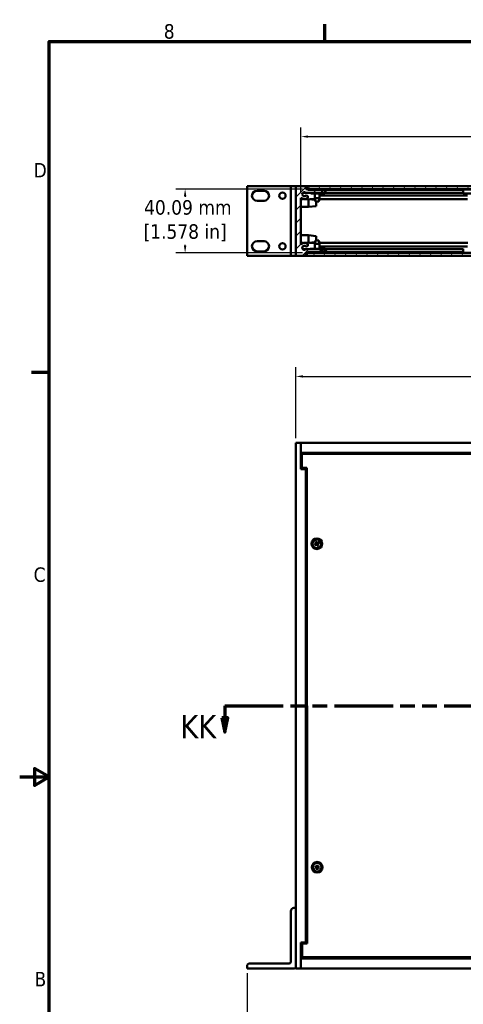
# Model space of a CAD drawing. Header units: millimetres. Extents: x 5 to 1566, y 28 to 988.
# Tile 2 of 11: x 5 to 283, y 365 to 984. Entities that reach past the tile are written whole.
import ezdxf

# ---------------------------------------------------------------- set-up
doc = ezdxf.new("R2010")
doc.units = ezdxf.units.MM
doc.header["$LTSCALE"] = 1.818182
doc.linetypes.add('DOUBLE_DASH_CHAIN', pattern=[1.2403, 0.6614, -0.0827, 0.1654, -0.0827, 0.1654, -0.0827])
for name, color, linetype, lineweight in [('Border (ANSI)', 7, 'Continuous', 70), ('Dimension (ANSI)', 7, 'Continuous', 25), ('Hatch (ANSI)', 7, 'Continuous', 18), ('Section Line (ANSI)', 7, 'DOUBLE_DASH_CHAIN', 70), ('Visible (ANSI)', 7, 'Continuous', 50)]:
    doc.layers.add(name, color=color, linetype=linetype, lineweight=lineweight)
doc.styles.add('Label Text (ANSI)', font='tahoma.ttf')
doc.styles.add('Note Text (ANSI)', font='tahoma.ttf')
doc.dimstyles.new('Default - mm (ANSI)', dxfattribs={"dimscale": 1.818182, "dimtxt": 5, "dimasz": 2.5, "dimexe": 3.175, "dimexo": 1.6002, "dimgap": 0.8, "dimtad": 0, "dimtih": 1, "dimtoh": 1, "dimrnd": 1e-08, "dimzin": 0, "dimdsep": 46, "dimtxsty": 'Note Text (ANSI)', "dimcen": 0.09, "dimdle": 10, "dimclrd": 256, "dimclre": 256, "dimclrt": 256, "dimadec": 1, "dimazin": 0, "dimtfac": 0.6096, "dimtofl": 0, "dimtmove": 0, "dimatfit": 3, "dimfxl": 1, "dimtolj": 1, "dimtzin": 0, "dimlwd": -1, "dimlwe": -1, "dimarcsym": 0})

# ---------------------------------------------------------------- blocks, each defined once
blk = doc.blocks.new('Borders Default Border')
at = {"layer": 'Border (ANSI)'}
for p, q in [((107.95, 533.4), (107.95, 539.42)), ((12.7, 419.1), (6.68, 419.1))]:
    blk.add_line(p, q, dxfattribs=at)
at = {"layer": 'Border (ANSI)', "flags": 128}
for points in [[(12.7, 25.4), (12.7, 533.4), (850.9, 533.4), (850.9, 25.4), (12.7, 25.4)], [(2.54, 279.4), (12.7, 279.4), (7.62, 282.33), (7.62, 276.47), (12.7, 279.4)]]:
    blk.add_lwpolyline(points, dxfattribs=at)
at = {"layer": 'Border (ANSI)', "char_height": 5, "attachment_point": 7, "style": 'Note Text (ANSI)'}
for s, insert in [('8', (52.34, 534.3)), ('D', (7.35, 486.45)), ('C', (7.34, 346.66)), ('B', (7.66, 207.05))]:
    blk.add_mtext(s, dxfattribs=dict(at, insert=insert))
blk = doc.blocks.new('2dTransSection0')
at = {"layer": 'Section Line (ANSI)', "linetype": 'DOUBLE_DASH_CHAIN', "ltscale": 16.812841}
blk.add_line((73.42, 303.97), (355.76, 303.97), dxfattribs=at)
at = {"layer": 'Section Line (ANSI)', "linetype": 'Continuous'}
for p, q in [((73.42, 303.97), (84.67, 303.97)), ((73.42, 303.97), (73.42, 299.81)), ((344.5, 303.97), (355.76, 303.97)), ((355.76, 303.97), (355.76, 299.81)), ((72.42, 299.81), (73.42, 294.81)), ((74.42, 299.81), (72.42, 299.81)), ((73.42, 299.81), (73.42, 294.81)), ((73.42, 294.81), (74.42, 299.81)), ((354.76, 299.81), (355.76, 294.81)), ((356.76, 299.81), (354.76, 299.81)), ((355.76, 299.81), (355.76, 294.81)), ((355.76, 294.81), (356.76, 299.81))]:
    blk.add_line(p, q, dxfattribs=at)
at = {"layer": 'Section Line (ANSI)', "linetype": 'Continuous', "flags": 128}
for points in [[(72.42, 299.81), (73.42, 294.81), (74.42, 299.81), (72.42, 299.81)], [(354.76, 299.81), (355.76, 294.81), (356.76, 299.81), (354.76, 299.81)]]:
    blk.add_lwpolyline(points, dxfattribs=at)
at = {"layer": 'Section Line (ANSI)'}
for points in [[(72.42, 299.81), (73.42, 294.81), (74.42, 299.81), (72.42, 299.81)], [(354.76, 299.81), (355.76, 294.81), (356.76, 299.81), (354.76, 299.81)]]:
    blk.add_solid(points, dxfattribs=at)
at = {"layer": 'Section Line (ANSI)', "char_height": 8, "attachment_point": 7, "style": 'Label Text (ANSI)'}
for insert in [(58.07, 292.76), (359.76, 292.76)]:
    blk.add_mtext('KK', dxfattribs=dict(at, insert=insert))
blk = doc.blocks.new('*D9')
at = {"layer": 'Defpoints', "color": 0, "transparency": 16777216}
for p in [(185.23, 877.14), (108.56, 837.05), (185.15, 837.05)]:
    blk.add_point(p, dxfattribs=at)
at = {"layer": 'Dimension (ANSI)', "transparency": 16777216}
for p, q in [((182.32, 877.14), (102.79, 877.14)), ((108.56, 872.59), (108.56, 872.31)), ((108.56, 841.59), (108.56, 842.18)), ((182.24, 837.05), (102.79, 837.05))]:
    blk.add_line(p, q, dxfattribs=at)
for points in [[(107.8, 872.59), (109.32, 872.59), (108.56, 877.14)], [(107.8, 841.59), (109.32, 841.59), (108.56, 837.05)]]:
    blk.add_solid(points, dxfattribs=at)
at = {"layer": 'Dimension (ANSI)', "transparency": 16777216, "insert": (108.56, 857.25), "char_height": 9.0909, "attachment_point": 5, "style": 'Note Text (ANSI)'}
blk.add_mtext('\\A1; 40.09 mm\\P[1.578 in]', dxfattribs=at)
blk = doc.blocks.new('*D10')
at = {"layer": 'Defpoints', "color": 0, "transparency": 16777216}
for p in [(596.6, 910.1), (181.3, 871.57), (596.6, 871.57)]:
    blk.add_point(p, dxfattribs=at)
at = {"layer": 'Dimension (ANSI)', "transparency": 16777216}
for p, q in [((181.3, 874.48), (181.3, 915.87)), ((596.6, 874.48), (596.6, 915.87)), ((185.85, 910.1), (354.52, 910.1)), ((592.06, 910.1), (423.38, 910.1))]:
    blk.add_line(p, q, dxfattribs=at)
for points in [[(185.85, 910.86), (185.85, 909.34), (181.3, 910.1)], [(592.06, 910.86), (592.06, 909.34), (596.6, 910.1)]]:
    blk.add_solid(points, dxfattribs=at)
at = {"layer": 'Dimension (ANSI)', "transparency": 16777216, "insert": (388.95, 910.1), "char_height": 9.0909, "attachment_point": 5, "style": 'Note Text (ANSI)'}
blk.add_mtext('\\A1; 415.30 mm\\P[16.350 in]', dxfattribs=at)
blk = doc.blocks.new('*D11')
at = {"layer": 'Defpoints', "color": 0, "transparency": 16777216}
for p in [(599.78, 759.51), (178.13, 717.78), (599.78, 717.78)]:
    blk.add_point(p, dxfattribs=at)
at = {"layer": 'Dimension (ANSI)', "transparency": 16777216}
for p, q in [((178.13, 720.69), (178.13, 765.28)), ((599.78, 720.69), (599.78, 765.28)), ((182.67, 759.51), (401.65, 759.51)), ((595.23, 759.51), (470.51, 759.51))]:
    blk.add_line(p, q, dxfattribs=at)
for points in [[(182.67, 760.26), (182.67, 758.75), (178.13, 759.51)], [(595.23, 760.26), (595.23, 758.75), (599.78, 759.51)]]:
    blk.add_solid(points, dxfattribs=at)
at = {"layer": 'Dimension (ANSI)', "transparency": 16777216, "insert": (436.08, 759.51), "char_height": 9.0909, "attachment_point": 5, "style": 'Note Text (ANSI)'}
blk.add_mtext('\\A1; 421.65 mm\\P[16.600 in]', dxfattribs=at)
blk = doc.blocks.new('*D12')
at = {"layer": 'Defpoints', "color": 0, "transparency": 16777216}
for p in [(147.65, 387.58), (630.26, 387.58), (630.26, 348.66)]:
    blk.add_point(p, dxfattribs=at)
at = {"layer": 'Dimension (ANSI)', "transparency": 16777216}
for p, q in [((147.65, 384.67), (147.65, 342.89)), ((630.26, 384.67), (630.26, 342.89)), ((152.19, 348.66), (396.21, 348.66)), ((625.71, 348.66), (465.07, 348.66))]:
    blk.add_line(p, q, dxfattribs=at)
for points in [[(152.19, 349.42), (152.19, 347.91), (147.65, 348.66)], [(625.71, 349.42), (625.71, 347.91), (630.26, 348.66)]]:
    blk.add_solid(points, dxfattribs=at)
at = {"layer": 'Dimension (ANSI)', "transparency": 16777216, "insert": (430.64, 348.66), "char_height": 9.0909, "attachment_point": 5, "style": 'Note Text (ANSI)'}
blk.add_mtext('\\A1; 482.61 mm\\P[19.000 in]', dxfattribs=at)

msp = doc.modelspace()

# ---------------------------------------------------------------- hatches: boundary and pattern name
at = {"layer": 'Hatch (ANSI)'}
h = msp.add_hatch(dxfattribs=at)
h.set_pattern_fill('ANSI31', color=256, scale=46.181818, style=0)
h.set_pattern_definition([(45, (0, 0), (-4.081935, 4.081935), [])])
edge = h.paths.add_edge_path()
edge.add_line((194.637, 837.458), (194.637, 839.49))
edge.add_line((194.637, 839.49), (184.447, 839.49))
edge.add_ellipse((183.461, 840.291), major_axis=(0.986, -0.8), ratio=1, start_angle=91.58551, end_angle=360, ccw=False)
edge.add_ellipse((184.811, 842.056), major_axis=(-0.578, -0.757), ratio=1, start_angle=0, end_angle=179.921754)
edge.add_ellipse((183.461, 840.291), major_axis=(1.929, 2.522), ratio=1, start_angle=0, end_angle=80.249571)
edge.add_line((181.302, 842.618), (181.302, 871.567))
edge.add_ellipse((183.462, 873.894), major_axis=(-2.16, -2.327), ratio=1, start_angle=0, end_angle=80.278953)
edge.add_ellipse((184.812, 872.129), major_axis=(0.579, -0.757), ratio=1, start_angle=0, end_angle=52.584896)
edge.add_ellipse((184.811, 872.129), major_axis=(0.953, 0), ratio=1, start_angle=0, end_angle=127.405928)
edge.add_ellipse((183.461, 873.895), major_axis=(0.771, -1.009), ratio=1, start_angle=91.644194, end_angle=360, ccw=False)
edge.add_line((184.447, 874.695), (194.637, 874.695))
edge.add_line((194.637, 874.695), (194.637, 876.727))
edge.add_line((194.637, 876.727), (185.747, 876.727))
edge.add_line((185.747, 876.727), (185.747, 877.108))
edge.add_line((185.747, 877.108), (184.477, 877.108))
edge.add_line((184.477, 877.108), (184.477, 878.937))
edge.add_line((184.477, 878.937), (178.127, 878.937))
edge.add_line((178.127, 878.937), (178.127, 835.249))
edge.add_line((178.127, 835.249), (184.477, 835.249))
edge.add_line((184.477, 835.249), (184.477, 837.077))
edge.add_line((184.477, 837.077), (185.747, 837.077))
edge.add_line((185.747, 837.077), (185.747, 837.458))
edge.add_line((185.747, 837.458), (194.637, 837.458))
h = msp.add_hatch(dxfattribs=at)
h.set_pattern_fill('ANSI31', color=256, scale=46.181818, angle=75, style=0)
h.set_pattern_definition([(120, (0, 0), (-4.99933, -2.886364), [])])
h.paths.add_polyline_path([(185.227, 878.937), (185.227, 877.137), (592.677, 877.137), (592.677, 878.937)])
h = msp.add_hatch(dxfattribs=at)
h.set_pattern_fill('ANSI31', color=256, scale=46.181818, angle=15, style=0)
h.set_pattern_definition([(60, (0, 0), (-4.99933, 2.886364), [])])
h.paths.add_polyline_path([(592.598, 835.249), (592.598, 837.049), (185.147, 837.049), (185.147, 835.249)])

# ---------------------------------------------------------------- linework, layer by layer
at = {"layer": 'Visible (ANSI)'}
for p, q in [((147.647, 878.949), (148.647, 878.949)), ((147.647, 835.249), (147.647, 878.949)), ((173.952, 878.949), (148.647, 878.949)), ((174.952, 878.949), (173.952, 878.949)), ((174.952, 878.949), (176.952, 878.949)), ((174.952, 835.249), (174.952, 878.949)), ((178.127, 878.949), (176.952, 878.949)), ((178.127, 878.937), (178.127, 878.949)), ((184.477, 878.937), (178.127, 878.937)), ((178.127, 878.937), (178.127, 835.249)), ((184.477, 877.108), (184.477, 878.937)), ((184.477, 878.937), (185.227, 878.937)), ((185.227, 878.937), (185.227, 877.137)), ((592.677, 878.937), (185.227, 878.937)), ((153.762, 876.149), (158.132, 876.149)), ((182.474, 874.695), (184.447, 874.695)), ((184.447, 874.695), (194.637, 874.695)), ((185.227, 877.137), (184.477, 877.137)), ((185.747, 877.108), (184.477, 877.108)), ((185.227, 877.137), (592.677, 877.137)), ((185.747, 876.727), (185.747, 877.108)), ((185.747, 877.108), (190.104, 877.108)), ((194.637, 876.727), (185.747, 876.727)), ((187.452, 876.983), (195.602, 876.983)), ((187.452, 876.727), (187.452, 876.983)), ((187.452, 874.471), (187.452, 874.695)), ((195.602, 874.471), (187.452, 874.471)), ((190.104, 877.137), (190.104, 876.983)), ((190.104, 874.471), (190.104, 871.52)), ((192.949, 877.137), (192.949, 876.983)), ((192.949, 877.108), (285.929, 877.108)), ((192.949, 874.471), (192.949, 871.52)), ((192.949, 873.082), (285.929, 873.082)), ((194.002, 874.471), (194.002, 873.082)), ((194.637, 874.695), (194.637, 876.727)), ((195.602, 876.727), (194.637, 876.727)), ((194.637, 874.727), (195.602, 874.727)), ((196.318, 874.695), (283.218, 874.695)), ((196.362, 876.727), (283.216, 876.727)), ((283.25, 876.983), (291.092, 876.983)), ((283.25, 874.471), (291.092, 874.471)), ((158.132, 869.799), (153.762, 869.799)), ((181.302, 842.618), (181.302, 871.567)), ((181.302, 870.812), (182.7, 870.812)), ((181.302, 865.986), (186.052, 865.986)), ((184.223, 870.812), (186.052, 870.812)), ((186.052, 865.986), (186.052, 870.812)), ((190.34, 870.333), (186.052, 870.812)), ((190.827, 866.519), (186.052, 865.986)), ((186.881, 870.719), (190.264, 870.719)), ((190.104, 871.52), (192.949, 871.52)), ((190.523, 869.412), (190.104, 871.52)), ((192.53, 869.412), (190.523, 869.412)), ((190.827, 869.412), (190.827, 866.519)), ((192.53, 869.412), (192.949, 871.52)), ((192.79, 870.719), (286.089, 870.719)), ((181.302, 848.212), (186.052, 848.212)), ((186.052, 843.386), (186.052, 848.212)), ((190.827, 847.678), (186.052, 848.212)), ((190.827, 847.678), (190.827, 844.774)), ((153.762, 844.399), (158.132, 844.399)), ((181.302, 843.386), (182.753, 843.386)), ((184.169, 843.386), (186.052, 843.386)), ((190.342, 843.865), (186.052, 843.386)), ((186.767, 843.466), (190.262, 843.466)), ((190.522, 844.774), (190.103, 842.665)), ((192.948, 842.665), (190.103, 842.665)), ((190.103, 839.715), (190.103, 842.665)), ((190.522, 844.774), (192.529, 844.774)), ((192.529, 844.774), (192.948, 842.665)), ((192.789, 843.466), (286.126, 843.466)), ((192.948, 839.715), (192.948, 842.665)), ((192.948, 841.103), (285.967, 841.103)), ((194.002, 841.103), (194.002, 839.715)), ((147.647, 835.249), (148.647, 835.249)), ((173.952, 835.249), (148.647, 835.249)), ((158.132, 838.049), (153.762, 838.049)), ((174.952, 835.249), (173.952, 835.249)), ((174.952, 835.249), (176.952, 835.249)), ((178.127, 835.249), (176.952, 835.249)), ((178.127, 835.249), (184.477, 835.249)), ((182.474, 839.49), (184.447, 839.49)), ((194.637, 839.49), (184.447, 839.49)), ((184.477, 835.249), (184.477, 837.077)), ((184.477, 837.077), (185.747, 837.077)), ((184.477, 837.049), (185.147, 837.049)), ((185.147, 835.249), (184.477, 835.249)), ((592.598, 837.049), (185.147, 837.049)), ((185.147, 837.049), (185.147, 835.249)), ((185.147, 835.249), (592.598, 835.249)), ((185.747, 837.077), (185.747, 837.458)), ((185.747, 837.458), (194.637, 837.458)), ((185.747, 837.077), (190.103, 837.077)), ((187.19, 839.49), (187.19, 839.715)), ((187.19, 839.715), (195.32, 839.715)), ((187.19, 837.202), (187.19, 837.458)), ((195.32, 837.202), (187.19, 837.202)), ((190.103, 837.049), (190.103, 837.202)), ((192.948, 837.049), (192.948, 837.202)), ((192.948, 837.077), (285.967, 837.077)), ((194.637, 837.458), (194.637, 839.49)), ((195.32, 839.458), (194.637, 839.458)), ((194.637, 837.458), (195.32, 837.458)), ((195.864, 839.715), (195.32, 839.715)), ((195.864, 837.202), (195.32, 837.202)), ((196.578, 839.49), (283.361, 839.49)), ((196.622, 837.458), (283.361, 837.458)), ((181.302, 717.776), (178.127, 717.776)), ((178.127, 717.776), (178.127, 387.576)), ((181.302, 701.276), (181.302, 717.776)), ((181.302, 717.776), (181.302, 711.426)), ((596.602, 717.776), (181.302, 717.776)), ((596.602, 711.426), (181.302, 711.426)), ((595.65, 711.123), (181.851, 710.804)), ((181.851, 710.156), (181.302, 710.156)), ((181.851, 710.804), (181.857, 702.154)), ((184.477, 701.276), (181.302, 701.276)), ((181.857, 702.154), (185.032, 702.156)), ((185.033, 701.276), (184.477, 701.276)), ((184.477, 701.276), (184.477, 404.076)), ((185.032, 702.156), (185.263, 403.456)), ((190.409, 655.586), (190.926, 654.666)), ((190.801, 655.818), (191.359, 654.922)), ((189.962, 653.843), (190.858, 654.402)), ((190.194, 653.452), (191.115, 653.968)), ((190.873, 654.378), (190.658, 654.247)), ((190.825, 654.897), (190.95, 654.679)), ((190.883, 653.867), (191.101, 653.992)), ((191.336, 654.908), (191.205, 655.122)), ((191.937, 653.005), (191.379, 653.9)), ((191.402, 653.915), (191.533, 653.701)), ((192.544, 655.371), (191.623, 654.855)), ((191.855, 654.955), (191.637, 654.83)), ((191.913, 653.925), (191.788, 654.143)), ((192.329, 653.236), (191.812, 654.157)), ((191.865, 654.444), (192.08, 654.576)), ((192.776, 654.98), (191.88, 654.421)), ((190.026, 451.438), (191.081, 451.463)), ((191.082, 451.436), (190.83, 451.432)), ((191.298, 452.711), (191.274, 451.656)), ((191.305, 451.907), (191.301, 451.655)), ((191.75, 451.655), (191.746, 451.907)), ((191.753, 452.711), (191.778, 451.656)), ((193.026, 451.439), (191.97, 451.463)), ((192.221, 451.432), (191.97, 451.436)), ((190.026, 450.984), (191.081, 450.959)), ((190.831, 450.991), (191.082, 450.987)), ((191.299, 449.711), (191.274, 450.767)), ((191.301, 450.767), (191.305, 450.516)), ((191.746, 450.516), (191.75, 450.767)), ((191.753, 449.711), (191.778, 450.767)), ((191.97, 450.987), (192.221, 450.991)), ((193.026, 450.984), (191.97, 450.959)), ((174.952, 423.676), (174.952, 391.751)), ((178.127, 425.676), (176.952, 425.676)), ((178.127, 388.576), (178.127, 425.676)), ((181.302, 404.076), (184.477, 404.076)), ((181.302, 387.576), (181.302, 404.076)), ((185.263, 403.456), (182.088, 403.454)), ((182.088, 403.454), (182.094, 394.804)), ((184.477, 404.076), (185.262, 404.076)), ((147.647, 389.751), (147.647, 387.576)), ((173.952, 390.751), (148.647, 390.751)), ((181.302, 395.196), (182.094, 395.196)), ((181.302, 393.926), (181.302, 387.576)), ((181.302, 393.926), (596.602, 393.926)), ((182.094, 394.804), (595.894, 395.123)), ((147.647, 387.576), (177.127, 387.576)), ((178.127, 387.576), (181.302, 387.576)), ((181.302, 387.576), (596.602, 387.576))]:
    msp.add_line(p, q, dxfattribs=at)
at = {"layer": 'Visible (ANSI)', "flags": 128}
for points in [[(190.451, 655.514), (190.45, 655.516), (190.449, 655.518), (190.447, 655.52), (190.446, 655.522), (190.445, 655.525), (190.443, 655.527), (190.442, 655.53), (190.44, 655.532), (190.439, 655.535), (190.437, 655.538), (190.435, 655.541), (190.433, 655.544), (190.431, 655.547), (190.43, 655.551), (190.428, 655.554), (190.426, 655.557), (190.424, 655.561), (190.422, 655.564), (190.42, 655.568), (190.418, 655.572), (190.416, 655.575), (190.414, 655.579), (190.411, 655.583), (190.409, 655.586)], [(190.451, 655.514), (190.472, 655.479), (190.493, 655.444), (190.513, 655.411), (190.533, 655.379), (190.552, 655.348), (190.57, 655.317), (190.588, 655.288), (190.605, 655.26), (190.622, 655.232), (190.638, 655.205), (190.654, 655.179), (190.67, 655.154), (190.684, 655.129), (190.699, 655.105), (190.713, 655.082), (190.727, 655.059), (190.74, 655.037), (190.753, 655.016), (190.766, 654.995), (190.778, 654.974), (190.79, 654.954), (190.802, 654.935), (190.814, 654.916), (190.825, 654.897)], [(190.801, 655.818), (190.803, 655.814), (190.805, 655.811), (190.807, 655.807), (190.809, 655.803), (190.812, 655.8), (190.814, 655.796), (190.816, 655.793), (190.818, 655.789), (190.82, 655.786), (190.822, 655.783), (190.824, 655.78), (190.826, 655.777), (190.828, 655.773), (190.83, 655.77), (190.832, 655.767), (190.833, 655.765), (190.835, 655.762), (190.836, 655.76), (190.838, 655.757), (190.839, 655.755), (190.84, 655.753), (190.842, 655.751), (190.843, 655.749), (190.844, 655.747)], [(191.205, 655.122), (191.194, 655.141), (191.183, 655.16), (191.171, 655.18), (191.16, 655.2), (191.148, 655.221), (191.135, 655.242), (191.123, 655.264), (191.11, 655.286), (191.097, 655.309), (191.083, 655.333), (191.069, 655.357), (191.055, 655.382), (191.04, 655.407), (191.025, 655.434), (191.009, 655.461), (190.993, 655.489), (190.976, 655.518), (190.959, 655.547), (190.941, 655.578), (190.923, 655.61), (190.904, 655.642), (190.885, 655.676), (190.865, 655.711), (190.844, 655.747)], [(189.962, 653.843), (189.966, 653.845), (189.969, 653.847), (189.973, 653.849), (189.977, 653.852), (189.98, 653.854), (189.984, 653.856), (189.987, 653.858), (189.991, 653.86), (189.994, 653.862), (189.997, 653.864), (190, 653.866), (190.004, 653.868), (190.007, 653.87), (190.01, 653.872), (190.013, 653.874), (190.016, 653.876), (190.018, 653.877), (190.021, 653.879), (190.023, 653.88), (190.025, 653.881), (190.027, 653.883), (190.03, 653.884), (190.031, 653.885), (190.033, 653.886)], [(190.658, 654.247), (190.64, 654.236), (190.62, 654.225), (190.601, 654.214), (190.58, 654.202), (190.56, 654.19), (190.538, 654.178), (190.517, 654.165), (190.494, 654.152), (190.471, 654.139), (190.448, 654.125), (190.423, 654.111), (190.398, 654.097), (190.373, 654.082), (190.346, 654.067), (190.319, 654.051), (190.291, 654.035), (190.263, 654.018), (190.233, 654.001), (190.202, 653.983), (190.171, 653.965), (190.138, 653.946), (190.104, 653.927), (190.069, 653.907), (190.033, 653.886)], [(190.266, 653.493), (190.264, 653.492), (190.262, 653.491), (190.26, 653.49), (190.258, 653.488), (190.256, 653.487), (190.253, 653.486), (190.251, 653.484), (190.248, 653.483), (190.245, 653.481), (190.242, 653.479), (190.239, 653.477), (190.236, 653.476), (190.233, 653.474), (190.23, 653.472), (190.226, 653.47), (190.223, 653.468), (190.22, 653.466), (190.216, 653.464), (190.212, 653.462), (190.209, 653.46), (190.205, 653.458), (190.201, 653.456), (190.197, 653.454), (190.194, 653.452)], [(190.266, 653.493), (190.301, 653.515), (190.336, 653.536), (190.369, 653.556), (190.401, 653.575), (190.433, 653.594), (190.463, 653.613), (190.492, 653.63), (190.521, 653.648), (190.548, 653.664), (190.575, 653.681), (190.601, 653.696), (190.626, 653.712), (190.651, 653.727), (190.675, 653.741), (190.698, 653.755), (190.721, 653.769), (190.743, 653.782), (190.765, 653.796), (190.785, 653.808), (190.806, 653.821), (190.826, 653.833), (190.845, 653.845), (190.864, 653.856), (190.883, 653.867)], [(190.95, 654.679), (190.956, 654.667), (190.962, 654.655), (190.967, 654.642), (190.971, 654.629), (190.974, 654.615), (190.977, 654.601), (190.978, 654.587), (190.979, 654.572), (190.979, 654.557), (190.978, 654.542), (190.975, 654.527), (190.972, 654.513), (190.968, 654.499), (190.963, 654.485), (190.957, 654.471), (190.95, 654.458), (190.942, 654.445), (190.934, 654.433), (190.925, 654.422), (190.915, 654.412), (190.905, 654.403), (190.895, 654.394), (190.884, 654.386), (190.873, 654.378)], [(191.101, 653.992), (191.113, 653.998), (191.126, 654.004), (191.138, 654.009), (191.151, 654.013), (191.165, 654.016), (191.179, 654.019), (191.194, 654.021), (191.209, 654.021), (191.224, 654.021), (191.238, 654.02), (191.253, 654.018), (191.267, 654.014), (191.281, 654.01), (191.295, 654.005), (191.309, 653.999), (191.322, 653.992), (191.335, 653.985), (191.347, 653.976), (191.358, 653.967), (191.368, 653.957), (191.378, 653.948), (191.386, 653.937), (191.395, 653.926), (191.402, 653.915)], [(191.637, 654.83), (191.625, 654.824), (191.612, 654.818), (191.6, 654.814), (191.587, 654.809), (191.573, 654.806), (191.559, 654.803), (191.544, 654.802), (191.529, 654.801), (191.514, 654.801), (191.5, 654.803), (191.485, 654.805), (191.471, 654.808), (191.457, 654.812), (191.443, 654.817), (191.429, 654.823), (191.416, 654.83), (191.403, 654.838), (191.391, 654.847), (191.38, 654.856), (191.37, 654.865), (191.36, 654.875), (191.352, 654.885), (191.343, 654.896), (191.336, 654.908)], [(191.533, 653.701), (191.544, 653.682), (191.555, 653.663), (191.567, 653.643), (191.578, 653.623), (191.59, 653.602), (191.603, 653.581), (191.615, 653.559), (191.628, 653.536), (191.641, 653.513), (191.655, 653.49), (191.669, 653.466), (191.683, 653.441), (191.698, 653.415), (191.713, 653.389), (191.729, 653.362), (191.745, 653.334), (191.762, 653.305), (191.779, 653.275), (191.797, 653.244), (191.815, 653.213), (191.834, 653.18), (191.853, 653.146), (191.873, 653.112), (191.894, 653.076)], [(191.788, 654.143), (191.782, 654.156), (191.776, 654.168), (191.771, 654.181), (191.767, 654.193), (191.764, 654.207), (191.761, 654.221), (191.76, 654.236), (191.759, 654.251), (191.759, 654.266), (191.76, 654.281), (191.763, 654.295), (191.766, 654.31), (191.77, 654.323), (191.775, 654.337), (191.781, 654.351), (191.788, 654.364), (191.796, 654.377), (191.804, 654.389), (191.813, 654.4), (191.823, 654.411), (191.833, 654.42), (191.843, 654.429), (191.854, 654.437), (191.865, 654.444)], [(192.472, 655.329), (192.437, 655.308), (192.402, 655.287), (192.369, 655.267), (192.337, 655.247), (192.305, 655.228), (192.275, 655.21), (192.246, 655.192), (192.217, 655.175), (192.19, 655.158), (192.163, 655.142), (192.137, 655.126), (192.112, 655.111), (192.087, 655.096), (192.063, 655.081), (192.04, 655.067), (192.017, 655.053), (191.995, 655.04), (191.973, 655.027), (191.952, 655.014), (191.932, 655.002), (191.912, 654.99), (191.893, 654.978), (191.874, 654.966), (191.855, 654.955)], [(191.937, 653.005), (191.935, 653.008), (191.933, 653.012), (191.931, 653.015), (191.929, 653.019), (191.926, 653.023), (191.924, 653.026), (191.922, 653.03), (191.92, 653.033), (191.918, 653.036), (191.916, 653.039), (191.914, 653.043), (191.912, 653.046), (191.91, 653.049), (191.908, 653.052), (191.906, 653.055), (191.905, 653.058), (191.903, 653.06), (191.902, 653.063), (191.9, 653.065), (191.899, 653.068), (191.898, 653.07), (191.896, 653.072), (191.895, 653.074), (191.894, 653.076)], [(192.287, 653.308), (192.266, 653.344), (192.245, 653.378), (192.225, 653.411), (192.205, 653.444), (192.186, 653.475), (192.168, 653.505), (192.15, 653.534), (192.133, 653.563), (192.116, 653.59), (192.1, 653.617), (192.084, 653.643), (192.068, 653.669), (192.054, 653.693), (192.039, 653.717), (192.025, 653.74), (192.011, 653.763), (191.998, 653.785), (191.985, 653.807), (191.972, 653.828), (191.96, 653.848), (191.948, 653.868), (191.936, 653.888), (191.924, 653.907), (191.913, 653.925)], [(192.08, 654.576), (192.098, 654.586), (192.118, 654.598), (192.137, 654.609), (192.158, 654.621), (192.178, 654.633), (192.2, 654.645), (192.221, 654.657), (192.244, 654.67), (192.267, 654.684), (192.29, 654.697), (192.315, 654.711), (192.34, 654.726), (192.365, 654.741), (192.392, 654.756), (192.419, 654.771), (192.447, 654.788), (192.475, 654.804), (192.505, 654.821), (192.536, 654.839), (192.567, 654.857), (192.6, 654.876), (192.634, 654.896), (192.669, 654.916), (192.705, 654.936)], [(192.287, 653.308), (192.288, 653.306), (192.289, 653.304), (192.291, 653.302), (192.292, 653.3), (192.293, 653.298), (192.295, 653.295), (192.296, 653.293), (192.298, 653.29), (192.299, 653.288), (192.301, 653.285), (192.303, 653.282), (192.305, 653.278), (192.307, 653.275), (192.308, 653.272), (192.31, 653.269), (192.312, 653.265), (192.314, 653.262), (192.316, 653.258), (192.318, 653.255), (192.32, 653.251), (192.322, 653.247), (192.324, 653.243), (192.327, 653.24), (192.329, 653.236)], [(192.472, 655.329), (192.474, 655.331), (192.476, 655.332), (192.478, 655.333), (192.48, 655.334), (192.482, 655.336), (192.485, 655.337), (192.487, 655.338), (192.49, 655.34), (192.493, 655.342), (192.496, 655.343), (192.499, 655.345), (192.502, 655.347), (192.505, 655.349), (192.508, 655.351), (192.512, 655.353), (192.515, 655.354), (192.518, 655.356), (192.522, 655.358), (192.526, 655.36), (192.529, 655.363), (192.533, 655.365), (192.537, 655.367), (192.541, 655.369), (192.544, 655.371)], [(192.776, 654.98), (192.772, 654.978), (192.769, 654.975), (192.765, 654.973), (192.761, 654.971), (192.758, 654.969), (192.754, 654.966), (192.751, 654.964), (192.747, 654.962), (192.744, 654.96), (192.741, 654.958), (192.738, 654.956), (192.734, 654.954), (192.731, 654.952), (192.728, 654.95), (192.725, 654.949), (192.722, 654.947), (192.72, 654.945), (192.717, 654.944), (192.715, 654.943), (192.713, 654.941), (192.711, 654.94), (192.708, 654.939), (192.706, 654.938), (192.705, 654.937)], [(190.026, 451.438), (190.03, 451.438), (190.034, 451.438), (190.038, 451.439), (190.043, 451.439), (190.047, 451.439), (190.051, 451.439), (190.055, 451.439), (190.059, 451.439), (190.063, 451.439), (190.067, 451.439), (190.07, 451.439), (190.074, 451.439), (190.078, 451.439), (190.081, 451.439), (190.085, 451.439), (190.088, 451.439), (190.091, 451.439), (190.094, 451.439), (190.097, 451.439), (190.099, 451.439), (190.102, 451.439), (190.104, 451.439), (190.107, 451.439), (190.109, 451.439)], [(190.83, 451.432), (190.809, 451.432), (190.786, 451.432), (190.764, 451.432), (190.74, 451.433), (190.716, 451.433), (190.692, 451.433), (190.667, 451.433), (190.641, 451.434), (190.614, 451.434), (190.587, 451.434), (190.559, 451.435), (190.53, 451.435), (190.501, 451.435), (190.47, 451.435), (190.439, 451.436), (190.407, 451.436), (190.373, 451.436), (190.339, 451.437), (190.304, 451.437), (190.267, 451.438), (190.23, 451.438), (190.191, 451.438), (190.15, 451.439), (190.109, 451.439)], [(191.301, 451.655), (191.301, 451.642), (191.299, 451.628), (191.297, 451.615), (191.294, 451.602), (191.29, 451.588), (191.285, 451.575), (191.279, 451.561), (191.272, 451.548), (191.264, 451.535), (191.255, 451.523), (191.246, 451.511), (191.236, 451.501), (191.225, 451.491), (191.214, 451.482), (191.202, 451.473), (191.189, 451.465), (191.176, 451.458), (191.162, 451.452), (191.149, 451.447), (191.135, 451.443), (191.122, 451.44), (191.109, 451.438), (191.095, 451.436), (191.082, 451.436)], [(191.297, 452.628), (191.297, 452.63), (191.297, 452.633), (191.297, 452.635), (191.297, 452.638), (191.297, 452.64), (191.297, 452.643), (191.297, 452.646), (191.297, 452.649), (191.297, 452.652), (191.297, 452.656), (191.297, 452.659), (191.297, 452.663), (191.297, 452.667), (191.297, 452.67), (191.297, 452.674), (191.297, 452.678), (191.298, 452.682), (191.298, 452.686), (191.298, 452.69), (191.298, 452.694), (191.298, 452.699), (191.298, 452.703), (191.298, 452.707), (191.298, 452.711)], [(191.297, 452.628), (191.298, 452.587), (191.298, 452.546), (191.298, 452.507), (191.299, 452.47), (191.299, 452.433), (191.3, 452.398), (191.3, 452.364), (191.3, 452.33), (191.301, 452.298), (191.301, 452.267), (191.301, 452.236), (191.302, 452.207), (191.302, 452.178), (191.302, 452.15), (191.303, 452.123), (191.303, 452.096), (191.303, 452.07), (191.304, 452.045), (191.304, 452.021), (191.304, 451.997), (191.304, 451.973), (191.305, 451.95), (191.305, 451.928), (191.305, 451.907)], [(191.746, 451.907), (191.746, 451.928), (191.747, 451.951), (191.747, 451.973), (191.747, 451.997), (191.747, 452.021), (191.748, 452.045), (191.748, 452.07), (191.748, 452.096), (191.748, 452.123), (191.749, 452.15), (191.749, 452.178), (191.749, 452.207), (191.75, 452.236), (191.75, 452.267), (191.75, 452.298), (191.751, 452.33), (191.751, 452.364), (191.751, 452.398), (191.752, 452.433), (191.752, 452.47), (191.752, 452.508), (191.753, 452.546), (191.753, 452.587), (191.754, 452.628)], [(191.97, 451.436), (191.956, 451.436), (191.942, 451.438), (191.929, 451.44), (191.916, 451.443), (191.903, 451.447), (191.889, 451.452), (191.875, 451.458), (191.862, 451.465), (191.85, 451.473), (191.837, 451.482), (191.826, 451.491), (191.815, 451.501), (191.805, 451.512), (191.796, 451.523), (191.787, 451.535), (191.779, 451.548), (191.772, 451.561), (191.766, 451.575), (191.761, 451.588), (191.757, 451.602), (191.754, 451.615), (191.752, 451.628), (191.751, 451.642), (191.75, 451.655)], [(191.753, 452.711), (191.753, 452.707), (191.753, 452.703), (191.753, 452.699), (191.753, 452.694), (191.753, 452.69), (191.753, 452.686), (191.753, 452.682), (191.753, 452.678), (191.753, 452.674), (191.753, 452.67), (191.754, 452.667), (191.754, 452.663), (191.754, 452.659), (191.754, 452.656), (191.754, 452.652), (191.754, 452.649), (191.754, 452.646), (191.754, 452.643), (191.754, 452.64), (191.754, 452.638), (191.754, 452.635), (191.754, 452.633), (191.754, 452.63), (191.754, 452.628)], [(192.943, 451.44), (192.901, 451.439), (192.861, 451.439), (192.822, 451.439), (192.784, 451.438), (192.748, 451.438), (192.712, 451.437), (192.678, 451.437), (192.645, 451.437), (192.612, 451.436), (192.581, 451.436), (192.551, 451.436), (192.521, 451.435), (192.492, 451.435), (192.464, 451.435), (192.437, 451.434), (192.41, 451.434), (192.385, 451.434), (192.359, 451.433), (192.335, 451.433), (192.311, 451.433), (192.288, 451.433), (192.265, 451.432), (192.243, 451.432), (192.221, 451.432)], [(192.943, 451.44), (192.945, 451.44), (192.947, 451.44), (192.949, 451.44), (192.952, 451.44), (192.955, 451.44), (192.957, 451.44), (192.96, 451.44), (192.963, 451.44), (192.967, 451.44), (192.97, 451.44), (192.974, 451.44), (192.977, 451.44), (192.981, 451.44), (192.985, 451.44), (192.988, 451.44), (192.992, 451.44), (192.996, 451.439), (193, 451.439), (193.004, 451.439), (193.009, 451.439), (193.013, 451.439), (193.017, 451.439), (193.022, 451.439), (193.026, 451.439)], [(190.109, 450.983), (190.107, 450.983), (190.104, 450.983), (190.102, 450.983), (190.099, 450.983), (190.097, 450.983), (190.094, 450.983), (190.091, 450.983), (190.088, 450.983), (190.085, 450.983), (190.081, 450.983), (190.078, 450.983), (190.074, 450.983), (190.07, 450.983), (190.067, 450.983), (190.063, 450.983), (190.059, 450.983), (190.055, 450.983), (190.051, 450.983), (190.047, 450.983), (190.043, 450.983), (190.038, 450.983), (190.034, 450.984), (190.03, 450.984), (190.026, 450.984)], [(190.109, 450.983), (190.15, 450.983), (190.191, 450.984), (190.23, 450.984), (190.267, 450.985), (190.304, 450.985), (190.339, 450.985), (190.373, 450.986), (190.407, 450.986), (190.439, 450.986), (190.47, 450.987), (190.501, 450.987), (190.53, 450.987), (190.559, 450.988), (190.587, 450.988), (190.614, 450.988), (190.641, 450.989), (190.667, 450.989), (190.692, 450.989), (190.716, 450.989), (190.74, 450.99), (190.764, 450.99), (190.787, 450.99), (190.809, 450.99), (190.831, 450.991)], [(191.082, 450.987), (191.095, 450.986), (191.109, 450.985), (191.122, 450.983), (191.135, 450.979), (191.149, 450.975), (191.162, 450.97), (191.176, 450.964), (191.189, 450.958), (191.202, 450.95), (191.214, 450.941), (191.226, 450.932), (191.236, 450.922), (191.246, 450.911), (191.255, 450.9), (191.264, 450.887), (191.272, 450.875), (191.279, 450.861), (191.285, 450.848), (191.29, 450.834), (191.294, 450.821), (191.297, 450.808), (191.299, 450.795), (191.301, 450.781), (191.301, 450.767)], [(191.305, 450.516), (191.305, 450.494), (191.305, 450.472), (191.305, 450.449), (191.304, 450.426), (191.304, 450.402), (191.304, 450.377), (191.304, 450.352), (191.303, 450.326), (191.303, 450.3), (191.303, 450.273), (191.302, 450.245), (191.302, 450.216), (191.302, 450.186), (191.302, 450.156), (191.301, 450.125), (191.301, 450.092), (191.301, 450.059), (191.3, 450.025), (191.3, 449.989), (191.299, 449.953), (191.299, 449.915), (191.299, 449.876), (191.298, 449.836), (191.298, 449.794)], [(191.299, 449.711), (191.299, 449.715), (191.299, 449.72), (191.298, 449.724), (191.298, 449.728), (191.298, 449.732), (191.298, 449.737), (191.298, 449.741), (191.298, 449.745), (191.298, 449.748), (191.298, 449.752), (191.298, 449.756), (191.298, 449.76), (191.298, 449.763), (191.298, 449.767), (191.298, 449.77), (191.298, 449.774), (191.298, 449.777), (191.298, 449.78), (191.298, 449.782), (191.298, 449.785), (191.298, 449.788), (191.298, 449.79), (191.298, 449.792), (191.298, 449.794)], [(191.754, 449.794), (191.754, 449.836), (191.753, 449.876), (191.753, 449.915), (191.753, 449.953), (191.752, 449.989), (191.752, 450.025), (191.751, 450.059), (191.751, 450.092), (191.751, 450.125), (191.75, 450.156), (191.75, 450.186), (191.75, 450.216), (191.749, 450.245), (191.749, 450.273), (191.749, 450.3), (191.748, 450.327), (191.748, 450.352), (191.748, 450.378), (191.748, 450.402), (191.747, 450.426), (191.747, 450.449), (191.747, 450.472), (191.747, 450.494), (191.746, 450.516)], [(191.75, 450.767), (191.751, 450.781), (191.752, 450.795), (191.754, 450.808), (191.758, 450.821), (191.762, 450.835), (191.767, 450.848), (191.773, 450.862), (191.78, 450.875), (191.787, 450.888), (191.796, 450.9), (191.805, 450.911), (191.815, 450.922), (191.826, 450.932), (191.837, 450.941), (191.85, 450.95), (191.862, 450.958), (191.876, 450.965), (191.889, 450.971), (191.903, 450.976), (191.916, 450.98), (191.929, 450.983), (191.942, 450.985), (191.956, 450.986), (191.97, 450.987)], [(191.754, 449.794), (191.754, 449.792), (191.754, 449.79), (191.754, 449.788), (191.754, 449.785), (191.754, 449.782), (191.754, 449.78), (191.754, 449.777), (191.754, 449.774), (191.754, 449.771), (191.754, 449.767), (191.754, 449.764), (191.754, 449.76), (191.754, 449.756), (191.754, 449.752), (191.754, 449.749), (191.754, 449.745), (191.754, 449.741), (191.754, 449.737), (191.754, 449.733), (191.754, 449.728), (191.754, 449.724), (191.753, 449.72), (191.753, 449.715), (191.753, 449.711)], [(192.221, 450.991), (192.243, 450.991), (192.265, 450.99), (192.288, 450.99), (192.311, 450.99), (192.335, 450.99), (192.36, 450.989), (192.385, 450.989), (192.411, 450.989), (192.437, 450.989), (192.464, 450.988), (192.492, 450.988), (192.521, 450.988), (192.551, 450.987), (192.581, 450.987), (192.613, 450.987), (192.645, 450.986), (192.678, 450.986), (192.712, 450.986), (192.748, 450.985), (192.784, 450.985), (192.822, 450.985), (192.861, 450.984), (192.901, 450.984), (192.943, 450.983)], [(193.026, 450.984), (193.022, 450.984), (193.017, 450.984), (193.013, 450.984), (193.009, 450.984), (193.005, 450.984), (193, 450.984), (192.996, 450.984), (192.992, 450.984), (192.989, 450.984), (192.985, 450.984), (192.981, 450.983), (192.977, 450.983), (192.974, 450.983), (192.97, 450.983), (192.967, 450.983), (192.963, 450.983), (192.96, 450.983), (192.957, 450.983), (192.955, 450.983), (192.952, 450.983), (192.949, 450.983), (192.947, 450.983), (192.945, 450.983), (192.943, 450.983)]]:
    msp.add_lwpolyline(points, dxfattribs=at)
at = {"layer": 'Visible (ANSI)'}
for centre, radius in [((169.745, 872.974), 1.994), ((169.745, 841.224), 1.994), ((191.369, 654.411), 3.35), ((191.369, 654.411), 2.715), ((191.526, 451.211), 3.35), ((191.526, 451.211), 2.715)]:
    msp.add_circle(centre, radius, dxfattribs=at)
for centre, radius, start, end in [((153.762, 872.974), 3.175, 90, 270), ((158.132, 872.974), 3.175, 270, 90), ((183.461, 873.895), 1.27, 39.050123, 307.405928), ((184.811, 872.129), 0.953, 0, 127.405928), ((184.812, 872.129), 0.952, 307.415104, 0), ((195.602, 875.727), 1.256, 270, 90), ((195.602, 875.727), 1, 270, 90), ((183.462, 873.894), 3.175, 227.13615, 307.415104), ((153.762, 841.224), 3.175, 90, 270), ((158.132, 841.224), 3.175, 270, 90), ((183.461, 840.291), 3.175, 52.594072, 132.843643), ((183.461, 840.291), 1.27, 52.535387, 320.949877), ((184.811, 842.056), 0.952, 232.672318, 52.594072), ((191.369, 654.411), 0.729, 193.016392, 228.222551), ((191.369, 654.411), 0.729, 103.016392, 138.222551), ((190.753, 654.569), 0.197, 301.967649, 29.271294), ((191.211, 653.796), 0.197, 31.967649, 119.271294), ((191.527, 655.027), 0.197, 211.967649, 299.271294), ((191.369, 654.411), 0.729, 283.016392, 318.222551), ((191.985, 654.253), 0.197, 121.967649, 209.271294), ((191.369, 654.411), 0.729, 13.016392, 48.222551), ((191.526, 451.211), 0.729, 162.408028, 197.614187), ((191.076, 451.661), 0.197, 271.359285, 358.66293), ((191.526, 451.211), 0.729, 72.408028, 107.614187), ((191.975, 451.661), 0.197, 181.359285, 268.66293), ((191.526, 451.211), 0.729, 342.408028, 17.614187), ((191.076, 450.762), 0.197, 1.359285, 88.66293), ((191.526, 451.211), 0.729, 252.408028, 287.614187), ((191.975, 450.762), 0.197, 91.359285, 178.66293), ((176.952, 423.676), 2, 90, 180), ((148.647, 389.751), 1, 90, 180), ((173.952, 391.751), 1, 270, 0), ((177.127, 388.576), 1, 270, 0)]:
    msp.add_arc(centre, radius, start, end, dxfattribs=at)
for centre, major_axis, ratio, start_param, end_param in [((283.25, 875.727), (0, 1.256), 0.0443544, 0, 3.1415927), ((195.32, 838.458), (0, 1.256), 0.9975997, 3.1415927, 6.2831853), ((195.32, 838.458), (0, -1), 0.9975997, 0, 3.1415927), ((195.864, 838.458), (0, -1.256), 0.9975997, 0, 3.1415927), ((283.371, 838.458), (0, 1.256), 0.0137393, 0, 3.1415926)]:
    msp.add_ellipse(centre, major_axis=major_axis, ratio=ratio, start_param=start_param, end_param=end_param, dxfattribs=at)

# ---------------------------------------------------------------- block references
at = {"xscale": 1.818181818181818, "yscale": 1.818181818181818, "zscale": 1.818181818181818}
msp.add_blockref('Borders Default Border', (0, 0), dxfattribs=at)
at = {"layer": 'Section Line (ANSI)', "xscale": 1.818181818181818, "yscale": 1.818181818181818, "zscale": 1.818181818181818}
msp.add_blockref('2dTransSection0', (0, 0), dxfattribs=at)

# ---------------------------------------------------------------- dimensions: what is measured, and where the dimension line sits
at = {"layer": 'Dimension (ANSI)'}
dim = msp.add_linear_dim(base=(596.602, 910.102), p1=(181.302, 871.567), p2=(596.602, 871.567), text=' <> mm\\X[16.350 in]', dimstyle='Default - mm (ANSI)', override={"dimtih": 0, "dimtoh": 0, "dimdec": 2, "dimpost": '', "dimtp": 0, "dimtm": 0, "dimtdec": 2, "dimatfit": 1}, dxfattribs=at)
dim.commit()
dim.dimension.update_dxf_attribs({"geometry": '*D10', "text_midpoint": (388.952, 910.102), "dimtype": 160})
for base, p1, p2, angle, text, override, picture, middle in [((108.56, 837.049), (185.227, 877.137), (185.147, 837.049), 270, ' <> mm\\X[1.578 in]', {"dimdec": 2, "dimpost": '', "dimtp": 0, "dimtm": 0, "dimtdec": 2, "dimatfit": 1}, '*D9', (108.56, 857.246)), ((599.777, 759.505), (178.127, 717.776), (599.777, 717.776), 180, ' <> mm\\X[16.600 in]', {"dimtih": 0, "dimtoh": 0, "dimdec": 2, "dimpost": '', "dimtp": 0, "dimtm": 0, "dimtdec": 2, "dimatfit": 1}, '*D11', (436.083, 759.505)), ((630.257, 348.663), (147.647, 387.576), (630.257, 387.576), 180, ' <> mm\\X[19.000 in]', {"dimtih": 0, "dimtoh": 0, "dimdec": 2, "dimpost": '', "dimtp": 0, "dimtm": 0, "dimtdec": 2, "dimatfit": 1}, '*D12', (430.644, 348.663))]:
    dim = msp.add_linear_dim(base=base, p1=p1, p2=p2, angle=angle, text=text, dimstyle='Default - mm (ANSI)', override=override, dxfattribs=at)
    dim.commit()
    dim.dimension.update_dxf_attribs({"geometry": picture, "text_midpoint": middle, "dimtype": 160})

doc.saveas('drawing.dxf')
